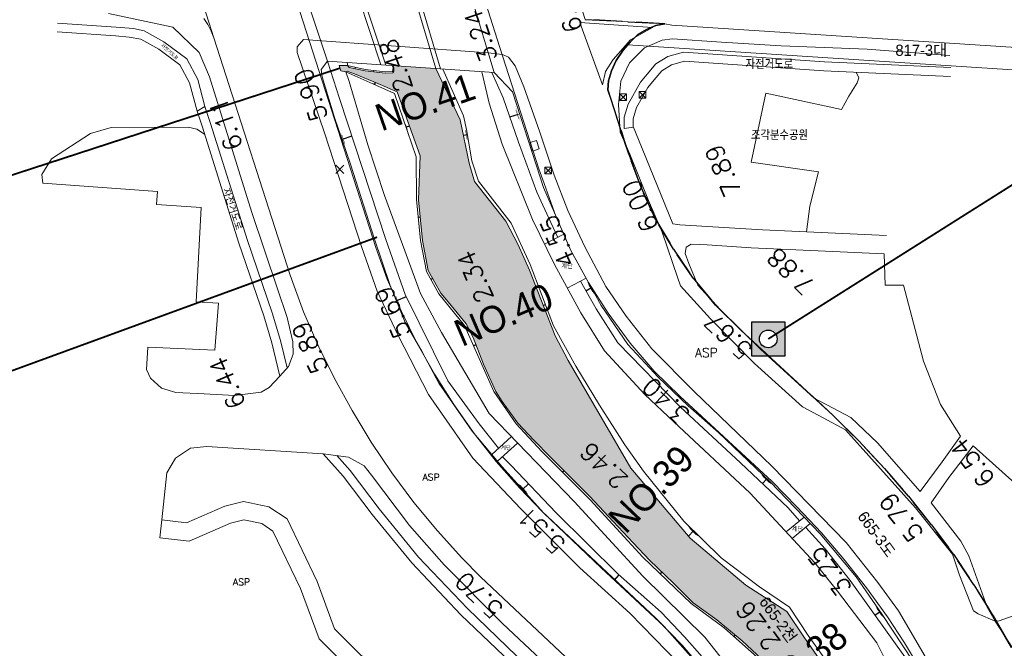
# Model space of a CAD drawing. Header units: metres. Extents: x 183400 to 184400, y 422200 to 427800.
# Tile 66 of 221: x 183878 to 184097, y 424270 to 424409. Entities that reach past the tile are written whole.
import ezdxf
from ezdxf.enums import TextEntityAlignment as Align

# ---------------------------------------------------------------- set-up
doc = ezdxf.new("R2010")
doc.units = ezdxf.units.M
doc.linetypes.add('DASHED2', pattern=[9.525, 6.35, -3.175])
for name, color, linetype in [('BB', 7, 'Continuous'), ('NR', 7, 'Continuous'), ('num', 7, 'Continuous'), ('구조물명칭_작업', 5, 'Continuous'), ('동별경계', 3, 'DASHED2'), ('표석', 7, 'Continuous'), ('하천', 140, 'Continuous'), ('횡단타점', 11, 'Continuous')]:
    doc.layers.add(name, color=color, linetype=linetype)
for name, color, linetype, lineweight in [('symbol', 7, 'Continuous', 0), ('지번', 252, 'Continuous', 5), ('지적', 252, 'Continuous', 5), ('현황도', 7, 'Continuous', 5), ('현황선', 7, 'Continuous', 5)]:
    doc.layers.add(name, color=color, linetype=linetype, lineweight=lineweight)
doc.layers.get('BB').off()
doc.styles.add('GHS', font='ROMANS', dxfattribs={"bigfont": 'GHS'})
doc.styles.add('gwang', font='romans.shx', dxfattribs={"bigfont": ' WHGTXT.SHX'})
doc.styles.get("Standard").update_dxf_attribs({"font": 'romans.shx', "bigfont": 'ghs.shx'})
doc.styles.add('UPM', font='Gulim.ttf')
doc.styles.add('돋움', font='Dotum.ttf')

# ---------------------------------------------------------------- blocks, each defined once
blk = doc.blocks.new('BB')
at = {"layer": '현황선'}
for points in [[(-0.75, 0.75), (-0.75, -0.75), (0.75, -0.75), (0.75, 0.75), (-0.75, 0.75), (0.75, -0.75)], [(-0.75, -0.75), (0.75, 0.75)]]:
    blk.add_lwpolyline(points, dxfattribs=at)
at = {"layer": '현황선', "style": 'GHS'}
blk.add_text('분 전 함', height=0.228, dxfattribs=at).set_placement((-0.62, -0.13))
blk = doc.blocks.new('표석')
at = {"layer": '표석'}
h = blk.add_hatch(color=256, dxfattribs=at)
edge = h.paths.add_edge_path(flags=16)
edge.add_arc((267058.54, 383777.46), 1.31, 0, 360)
h.paths.add_polyline_path([(267056.04, 383774.96), (267061.04, 383774.96), (267061.04, 383779.96), (267056.04, 383779.96)])
blk.add_lwpolyline([(267056.04, 383774.96), (267061.04, 383774.96), (267061.04, 383779.96), (267056.04, 383779.96)], close=True, dxfattribs=at)
blk.add_circle((267058.54, 383777.46), 1.31, dxfattribs=at)

msp = doc.modelspace()

# ---------------------------------------------------------------- hatches: boundary and pattern name
at = {"layer": '하천'}
h = msp.add_hatch(dxfattribs=at)
h.set_pattern_fill('MUDST', color=256, scale=0.25, style=0)
h.paths.add_polyline_path([(183989.12, 424359.27), (183986.34, 424364.55), (183979.42, 424373.38), (183978.19, 424377.43), (183976.23, 424387.12), (183970.83, 424398.49), (183961.33, 424399.14), (183961.49, 424398.66), (183961.49, 424397.94), (183961.24, 424397.59), (183959.53, 424397.46), (183955.07, 424397.99), (183951.5, 424398.78), (183951.13, 424399.16), (183949.29, 424399.23), (183949.66, 424397.99), (183950.79, 424397.79), (183951.1, 424397.92), (183952.74, 424397.32), (183957.91, 424395.18), (183962.22, 424393.33), (183967.3, 424379.06), (183966.97, 424369.28), (183967.82, 424360.24), (183969.11, 424353.62), (183971.93, 424348.54), (183973.55, 424346.6), (183977.54, 424341.7), (183979.09, 424338.69), (183981.42, 424332.72), (183984.11, 424326.67), (183985.57, 424324.43), (183989.07, 424319.61), (183992.57, 424315.87), (183996.23, 424312.12), (184001.19, 424307.15), (184005.02, 424303.3), (184010.27, 424297.76), (184014.71, 424292.99), (184018.33, 424289.17), (184023.65, 424284.05), (184028.06, 424279.61), (184033.34, 424275.89), (184038.94, 424271.22), (184043.34, 424267.12), (184046.61, 424264.27), (184051.2, 424260), (184054.48, 424257.22), (184055.76, 424255.89), (184057.37, 424254.24), (184063.83, 424258.16), (184061.24, 424260.42), (184057.09, 424265.73), (184052.63, 424272.1), (184048.85, 424277.75), (184039.77, 424283.6), (184027.4, 424294), (184014.16, 424309.64), (184000.26, 424333.59), (183997.32, 424339.08), (183991.6, 424353.67)])
edge = h.paths.add_edge_path()
edge.add_line((184065.32, 424256.13), (184058.65, 424252.08))
edge.add_line((184058.65, 424252.08), (184060.33, 424249.31))
edge.add_line((184060.33, 424249.31), (184062.27, 424244.69))
edge.add_line((184062.27, 424244.69), (184063.88, 424238.53))
edge.add_line((184063.88, 424238.53), (184066.11, 424231.4))
edge.add_line((184066.11, 424231.4), (184070.76, 424220.59))
edge.add_line((184070.76, 424220.59), (184072.35, 424215.89))
edge.add_line((184072.35, 424215.89), (184075.52, 424206.76))
edge.add_line((184075.52, 424206.76), (184077.18, 424199.94))
edge.add_line((184077.18, 424199.94), (184076.74, 424194.77))
edge.add_line((184076.74, 424194.77), (184076.99, 424190.08))
edge.add_line((184076.99, 424190.08), (184077.51, 424189.19))
edge.add_line((184077.51, 424189.19), (184080.54, 424189.83))
edge.add_spline(control_points=[(184080.54, 424189.83), (184080.4, 424189.95), (184079.86, 424190.52), (184078.95, 424192.39), (184079.53, 424194.91), (184080.53, 424197.24), (184082.41, 424198.46), (184084.72, 424198.3), (184086.95, 424197.27), (184088.02, 424195.17), (184088.92, 424193.24), (184088.58, 424192), (184088.42, 424191.47)], knot_values=[2.433633, 2.433633, 2.433633, 2.433633, 3.008943, 4.826759, 8.346104, 10.317052, 12.351437, 14.556158, 17.037793, 19.293003, 21.491179, 23.115015, 23.115015, 23.115015, 23.115015], degree=3, periodic=0)
edge.add_line((184088.42, 424191.47), (184092.2, 424192.26))
edge.add_line((184092.2, 424192.26), (184092.2, 424192.79))
edge.add_line((184092.2, 424192.79), (184090.33, 424197.63))
edge.add_line((184090.33, 424197.63), (184083.92, 424207.05))
edge.add_line((184083.92, 424207.05), (184074.95, 424225.5))
edge.add_line((184074.95, 424225.5), (184072.45, 424229.67))
edge.add_line((184072.45, 424229.67), (184069.39, 424238.42))
edge.add_line((184069.39, 424238.42), (184065.32, 424256.13))

# ---------------------------------------------------------------- linework, layer by layer
at = {"layer": 'NR'}
for p, q in [((183952.88, 424398.47), (183952.95, 424398.78)), ((183957.04, 424397.75), (183957.08, 424398.09)), ((183961.49, 424398.3), (183961.27, 424398.36)), ((183957.33, 424395.42), (183957.13, 424394.99)), ((183987.25, 424387.74), (183989.18, 424388.37)), ((183964.94, 424385.7), (183964.17, 424385.44)), ((183976.92, 424383.7), (183977.83, 424383.86)), ((183952.11, 424383.48), (183949.96, 424382.74)), ((183967.33, 424365.44), (183966.87, 424365.4)), ((183970.1, 424351.84), (183969.69, 424351.6)), ((184004.18, 424349.09), (184005.41, 424349.77)), ((183964.22, 424347.72), (183962.03, 424346.84)), ((183994.68, 424345.82), (183995.17, 424346.01)), ((183979.73, 424337.07), (183979.19, 424336.84)), ((183986.35, 424323.36), (183986.08, 424323.18)), ((183999.31, 424309.04), (183998.98, 424308.71)), ((184043.43, 424306.19), (184044.43, 424307.24)), ((183991.44, 424306.09), (183990.09, 424304.88)), ((184026.98, 424294.49), (184028.15, 424295.69)), ((184011.53, 424285.87), (184010.47, 424284.71)), ((184021.08, 424286.52), (184020.69, 424286.12)), ((184068.48, 424276.88), (184069.65, 424277.69)), ((184037.39, 424272.51), (184037.08, 424272.16))]:
    msp.add_line(p, q, dxfattribs=at)
for points in [[(183952.54, 424398.87), (183953.36, 424398.7), (183952.54, 424398.85), (183953.35, 424398.68)], [(183952.63, 424398.83), (183953.26, 424398.7), (183952.63, 424398.81), (183953.25, 424398.68)], [(183952.72, 424398.79), (183953.16, 424398.7), (183952.72, 424398.77), (183953.15, 424398.67)], [(183956.64, 424398.14), (183957.51, 424398.03), (183956.64, 424398.12), (183957.51, 424398.01)], [(183956.74, 424398.11), (183957.41, 424398.02), (183956.74, 424398.08), (183957.41, 424398)], [(183956.84, 424398.07), (183957.31, 424398.01), (183956.84, 424398.05), (183957.3, 424397.99)], [(183961.19, 424398.07), (183961.34, 424398.66), (183961.2, 424398.06), (183961.36, 424398.65)], [(183961.22, 424398.13), (183961.34, 424398.59), (183961.24, 424398.13), (183961.36, 424398.58)], [(183961.26, 424398.2), (183961.34, 424398.51), (183961.27, 424398.19), (183961.36, 424398.51)], [(183957.69, 424394.74), (183956.57, 424395.25), (183957.7, 424394.77), (183956.58, 424395.28)], [(183957.57, 424394.83), (183956.71, 424395.22), (183957.59, 424394.86), (183956.72, 424395.25)], [(183957.46, 424394.92), (183956.85, 424395.19), (183957.47, 424394.95), (183956.87, 424395.22)], [(183988.57, 424390.23), (183989.78, 424386.52), (183988.47, 424390.19), (183989.69, 424386.49)], [(183988.61, 424389.77), (183989.55, 424386.91), (183988.51, 424389.73), (183989.45, 424386.88)], [(183988.65, 424389.31), (183989.31, 424387.31), (183988.55, 424389.27), (183989.21, 424387.28)], [(183964.52, 424384.44), (183963.83, 424386.43), (183964.57, 424384.46), (183963.88, 424386.45)], [(183964.49, 424384.69), (183963.96, 424386.22), (183964.54, 424384.71), (183964.02, 424386.24)], [(183964.46, 424384.94), (183964.1, 424386.01), (183964.52, 424384.96), (183964.15, 424386.03)], [(183950.59, 424380.9), (183949.33, 424384.59), (183950.69, 424380.93), (183949.43, 424384.62)], [(183950.54, 424381.36), (183949.57, 424384.2), (183950.64, 424381.39), (183949.67, 424384.23)], [(183950.5, 424381.82), (183949.82, 424383.81), (183950.6, 424381.85), (183949.92, 424383.84)], [(183977.44, 424384.86), (183977.79, 424382.79), (183977.34, 424384.84), (183977.69, 424382.77)], [(183977.47, 424385.32), (183977.97, 424382.36), (183977.37, 424385.3), (183977.87, 424382.34)], [(183977.5, 424385.78), (183978.15, 424381.93), (183977.4, 424385.76), (183978.05, 424381.92)], [(183966.93, 424364.8), (183966.81, 424365.99), (183966.96, 424364.8), (183966.85, 424366)], [(183966.95, 424364.94), (183966.86, 424365.86), (183966.98, 424364.95), (183966.89, 424365.86)], [(183966.97, 424365.08), (183966.91, 424365.72), (183967, 424365.09), (183966.94, 424365.73)], [(183969.99, 424351.06), (183969.38, 424352.14), (183970.02, 424351.08), (183969.41, 424352.16)], [(183969.95, 424351.2), (183969.48, 424352.04), (183969.98, 424351.22), (183969.51, 424352.05)], [(183969.91, 424351.34), (183969.58, 424351.93), (183969.94, 424351.36), (183969.61, 424351.94)], [(184004.53, 424351.37), (184006.29, 424348.17), (184004.45, 424351.32), (184006.21, 424348.13)], [(184004.65, 424350.96), (184006, 424348.5), (184004.56, 424350.91), (184005.92, 424348.45)], [(184004.77, 424350.54), (184005.72, 424348.82), (184004.68, 424350.49), (184005.63, 424348.77)], [(183962.76, 424345.03), (183961.31, 424348.65), (183962.86, 424345.07), (183961.4, 424348.69)], [(183962.69, 424345.49), (183961.57, 424348.27), (183962.79, 424345.53), (183961.67, 424348.31)], [(183962.62, 424345.95), (183961.84, 424347.9), (183962.72, 424345.99), (183961.93, 424347.93)], [(183994.93, 424346.65), (183995.42, 424345.37), (183994.89, 424346.64), (183995.38, 424345.35)], [(183994.95, 424346.49), (183995.32, 424345.5), (183994.91, 424346.48), (183995.29, 424345.49)], [(183994.97, 424346.33), (183995.23, 424345.64), (183994.93, 424346.32), (183995.2, 424345.62)], [(183979.5, 424336.15), (183978.89, 424337.53), (183979.54, 424336.16), (183978.93, 424337.54)], [(183979.47, 424336.32), (183979, 424337.38), (183979.5, 424336.34), (183979.03, 424337.4)], [(183979.43, 424336.5), (183979.1, 424337.24), (183979.47, 424336.51), (183979.14, 424337.26)], [(183986.32, 424322.84), (183985.85, 424323.52), (183986.34, 424322.86), (183985.87, 424323.53)], [(183986.28, 424322.93), (183985.92, 424323.46), (183986.3, 424322.95), (183985.94, 424323.47)], [(183986.25, 424323.02), (183985.99, 424323.39), (183986.27, 424323.04), (183986.01, 424323.4)], [(183999.41, 424308.29), (183998.56, 424309.14), (183999.43, 424308.31), (183998.58, 424309.16)], [(183999.33, 424308.41), (183998.68, 424309.06), (183999.35, 424308.43), (183998.7, 424309.09)], [(183999.26, 424308.53), (183998.8, 424308.99), (183999.28, 424308.55), (183998.82, 424309.01)], [(184043.07, 424308.54), (184045.79, 424305.94), (184043, 424308.47), (184045.72, 424305.86)], [(184043.31, 424308.17), (184045.41, 424306.16), (184043.24, 424308.09), (184045.34, 424306.09)], [(184043.56, 424307.79), (184045.02, 424306.39), (184043.49, 424307.72), (184044.95, 424306.32)], [(183991.39, 424303.42), (183988.79, 424306.33), (183991.47, 424303.49), (183988.87, 424306.4)], [(183991.17, 424303.83), (183989.17, 424306.06), (183991.25, 424303.9), (183989.24, 424306.13)], [(183990.95, 424304.23), (183989.55, 424305.8), (183991.03, 424304.3), (183989.62, 424305.87)], [(184026.76, 424297.05), (184029.54, 424294.32), (184026.69, 424296.98), (184029.47, 424294.24)], [(184027.01, 424296.66), (184029.14, 424294.56), (184026.93, 424296.59), (184029.07, 424294.48)], [(184027.25, 424296.27), (184028.75, 424294.8), (184027.18, 424296.2), (184028.68, 424294.72)], [(184011.9, 424283.39), (184009.03, 424286.03), (184011.97, 424283.46), (184009.11, 424286.11)], [(184011.64, 424283.77), (184009.44, 424285.81), (184011.71, 424283.85), (184009.51, 424285.88)], [(184011.38, 424284.15), (184009.84, 424285.58), (184011.45, 424284.23), (184009.91, 424285.65)], [(184021.22, 424285.61), (184020.16, 424286.63), (184021.25, 424285.64), (184020.19, 424286.65)], [(184021.13, 424285.75), (184020.31, 424286.54), (184021.16, 424285.78), (184020.34, 424286.57)], [(184021.03, 424285.9), (184020.46, 424286.45), (184021.06, 424285.93), (184020.49, 424286.48)], [(184068.59, 424279.23), (184070.71, 424276.16), (184068.51, 424279.17), (184070.63, 424276.11)], [(184068.76, 424278.82), (184070.39, 424276.46), (184068.67, 424278.76), (184070.3, 424276.4)], [(184068.92, 424278.41), (184070.06, 424276.76), (184068.84, 424278.35), (184069.98, 424276.7)], [(184037.53, 424271.76), (184036.63, 424272.56), (184037.56, 424271.78), (184036.65, 424272.59)], [(184037.45, 424271.88), (184036.76, 424272.5), (184037.47, 424271.9), (184036.78, 424272.52)], [(184037.37, 424271.99), (184036.88, 424272.43), (184037.39, 424272.02), (184036.9, 424272.45)]]:
    msp.add_solid(points, dxfattribs=at)
at = {"layer": 'symbol'}
msp.add_line((183917.67, 424389), (183919.43, 424390.04), dxfattribs=at)
at = {"layer": '구조물명칭_작업', "ltscale": 20, "const_width": 0.4}
for points in [[(183845.61, 424364.74), (183949.48, 424398.61)], [(184102.66, 424374.93), (184044.74, 424338.35)], [(183847.21, 424320.57), (183957.74, 424361)]]:
    msp.add_lwpolyline(points, dxfattribs=at)
at = {"layer": '동별경계', "linetype": 'DASHED2'}
for points in [[(184003.99, 424409.45), (184021.77, 424408.5), (184019.71, 424408.09), (184017.66, 424407.22), (184015.75, 424406.06), (184014.02, 424404.4), (184013.53, 424403.82), (184012.48, 424402.58), (184010.95, 424400.28), (184009.89, 424398), (184009.18, 424395.78), (184009.06, 424393.81), (184012.78, 424382.31), (184013.7, 424379.48), (184016.44, 424372.06), (184019.69, 424365.02), (184023.69, 424358.3), (184028.06, 424351.85), (184033.04, 424345.87), (184038.67, 424340.28), (184059.17, 424321.36), (184064.86, 424315.67), (184070.6, 424309.54), (184075.92, 424303.37), (184081.03, 424297), (184085.93, 424290.48), (184090.47, 424283.68), (184094.79, 424276.8), (184098.86, 424269.72)], [(184098.86, 424269.72), (184094.79, 424276.8), (184090.47, 424283.68), (184085.93, 424290.48), (184081.03, 424297), (184075.92, 424303.37), (184070.6, 424309.54), (184064.86, 424315.67), (184059.17, 424321.36), (184038.67, 424340.28), (184033.04, 424345.87), (184028.06, 424351.85), (184023.69, 424358.3), (184019.69, 424365.02), (184016.44, 424372.06), (184013.7, 424379.48), (184012.78, 424382.31), (184009.06, 424393.81), (184009.18, 424395.78), (184009.89, 424398), (184010.95, 424400.28), (184012.48, 424402.58), (184013.53, 424403.82), (184014.02, 424404.4), (184015.75, 424406.06), (184017.66, 424407.22), (184019.71, 424408.09), (184021.77, 424408.5), (184003.99, 424409.45)]]:
    msp.add_lwpolyline(points, dxfattribs=at)
at = {"layer": '지적', "linetype": 'Continuous'}
for points in [[(184079.17, 424263.93), (184075.03, 424270.74), (184071.25, 424276.53), (184066.63, 424283.01), (184061.58, 424289.36), (184056.58, 424295.24), (184051.14, 424301.03), (184045.6, 424306.67), (184025.1, 424325.59), (184019.4, 424331.21), (184014.01, 424337.4), (184009.13, 424344.09), (184004.74, 424350.94), (184000.74, 424358.21), (183997.5, 424365.71), (183994.86, 424372.93), (183993.72, 424376.23), (183984.93, 424403.4), (183962.7, 424473.4)], [(183962.7, 424473.4), (183984.93, 424403.4), (183993.72, 424376.23), (183994.86, 424372.93), (183997.5, 424365.71), (184000.74, 424358.21), (184004.74, 424350.94), (184009.13, 424344.09), (184014.01, 424337.4), (184019.4, 424331.21), (184025.1, 424325.59), (184045.6, 424306.67), (184051.14, 424301.03), (184056.58, 424295.24), (184061.58, 424289.36), (184066.63, 424283.01), (184071.25, 424276.53), (184075.03, 424270.74), (184079.17, 424263.93)], [(183905.48, 424455.43), (183921.41, 424405.35), (183938.4, 424352.58), (183941.34, 424344.42), (183944.65, 424336.9), (183948.27, 424329.54), (183952.2, 424322.42), (183956.42, 424315.38), (183960.99, 424308.59), (183965.89, 424301.99), (183971.16, 424295.66), (183976.61, 424289.63), (183980.75, 424285.42), (184006.05, 424261.65), (184011.4, 424256.18), (184016.49, 424250.2), (184021.19, 424243.86), (184025.57, 424237.35), (184029.5, 424230.51), (184032.98, 424223.47), (184036.16, 424216.19), (184038.77, 424208.82), (184041.64, 424198.28), (184063.76, 424103.12)], [(183919.19, 424409.67), (183920.08, 424408.32), (183920.83, 424406.87), (183921.41, 424405.35), (183905.48, 424455.43)], [(183992.76, 424444.8), (184003.99, 424409.45), (184021.77, 424408.5), (184023.28, 424408.2), (184300, 424390.19)], [(184083.24, 424107.64), (184061.12, 424202.81), (184060.35, 424205.73), (184058.15, 424213.61), (184055.46, 424221.45), (184052.33, 424229), (184048.91, 424236.48), (184044.96, 424243.68), (184040.7, 424250.68), (184036.07, 424257.43), (184030.96, 424263.92), (184025.64, 424270.15), (184019.75, 424276.22), (183994.45, 424299.99), (183989.45, 424305.13), (183984.23, 424311.11), (183979.33, 424317.3), (183974.77, 424323.74), (183970.56, 424330.46), (183966.64, 424337.33), (183963.16, 424344.45), (183959.95, 424351.66), (183957.44, 424358.71), (183939.85, 424413.32)], [(183939.85, 424413.32), (183957.44, 424358.71), (183959.95, 424351.66), (183963.16, 424344.45), (183966.64, 424337.33), (183970.56, 424330.46), (183974.77, 424323.74), (183979.33, 424317.3), (183984.23, 424311.11), (183989.45, 424305.13), (183994.45, 424299.99), (184019.75, 424276.22), (184025.64, 424270.15), (184030.96, 424263.92), (184036.07, 424257.43), (184040.7, 424250.68), (184044.96, 424243.68), (184048.91, 424236.48), (184052.33, 424229), (184055.46, 424221.45), (184058.15, 424213.61), (184060.35, 424205.73), (184061.12, 424202.81), (184083.24, 424107.64)], [(184006.05, 424261.65), (183980.75, 424285.42), (183976.61, 424289.63), (183971.16, 424295.66), (183965.89, 424301.99), (183960.99, 424308.59), (183956.42, 424315.38), (183952.2, 424322.42), (183948.27, 424329.54), (183944.65, 424336.9), (183941.34, 424344.42), (183938.4, 424352.58), (183921.41, 424405.35), (183920.83, 424406.87), (183920.08, 424408.32), (183919.19, 424409.67)], [(184098.86, 424269.72), (184094.79, 424276.8), (184090.47, 424283.68), (184085.93, 424290.48), (184081.03, 424297), (184075.92, 424303.37), (184070.6, 424309.54), (184064.86, 424315.67), (184059.17, 424321.36), (184038.67, 424340.28), (184033.04, 424345.87), (184028.06, 424351.85), (184023.69, 424358.3), (184019.69, 424365.02), (184016.44, 424372.06), (184013.7, 424379.48), (184012.78, 424382.31), (184009.06, 424393.81), (184009.18, 424395.78), (184009.89, 424398), (184010.95, 424400.28), (184012.48, 424402.58), (184013.53, 424403.82), (184014.02, 424404.4), (184015.75, 424406.06), (184017.66, 424407.22), (184019.71, 424408.09), (184021.77, 424408.5), (184003.99, 424409.45)], [(184021.77, 424408.5), (184019.71, 424408.09), (184017.66, 424407.22), (184015.75, 424406.06), (184014.02, 424404.4), (184013.53, 424403.82), (184300, 424385.18)], [(184300, 424390.19), (184023.28, 424408.2), (184021.77, 424408.5)], [(184013.53, 424403.82), (184012.48, 424402.58), (184010.95, 424400.28), (184009.89, 424398), (184009.18, 424395.78), (184009.06, 424393.81), (184012.78, 424382.31), (184013.7, 424379.48), (184016.44, 424372.06), (184019.69, 424365.02), (184023.69, 424358.3), (184028.06, 424351.85), (184033.04, 424345.87), (184038.67, 424340.28), (184059.17, 424321.36), (184064.86, 424315.67), (184070.6, 424309.54), (184075.92, 424303.37), (184081.03, 424297), (184085.93, 424290.48), (184090.47, 424283.68), (184094.79, 424276.8), (184098.86, 424269.72)], [(184300, 424385.18), (184013.53, 424403.82)]]:
    msp.add_lwpolyline(points, dxfattribs=at)
at = {"layer": '현황도'}
for p, q in [((183932.09, 424444.34), (183946.67, 424400.13)), ((183943.98, 424443.53), (183958.57, 424399.33)), ((183945.06, 424443.46), (183959.64, 424399.25)), ((183970.8, 424398.5), (183957.62, 424442.7)), ((183971.87, 424398.42), (183958.69, 424442.6)), ((183983.77, 424397.62), (183970.59, 424441.82)), ((183912.26, 424407.75), (183897.96, 424410.74)), ((183918.17, 424402.07), (183912.26, 424407.75)), ((183941.34, 424404.97), (183939.95, 424403.36)), ((183982.44, 424401.98), (183941.34, 424404.97)), ((183920.44, 424396.7), (183918.17, 424402.07)), ((183939.95, 424403.36), (183939.95, 424402.08)), ((183939.95, 424402.08), (183946.05, 424384.22)), ((183946.67, 424400.13), (183983.77, 424397.62)), ((183951.14, 424399.46), (183951.04, 424399.83)), ((183951.13, 424399.16), (183951.14, 424399.46)), ((183982.68, 424390.79), (183981.05, 424397.8)), ((183929.86, 424366.48), (183920.44, 424396.7)), ((184013.2, 424392.89), (184011.7, 424392.89)), ((184016.01, 424393.41), (184016.01, 424391.91)), ((184017.51, 424393.41), (184016.01, 424393.41)), ((183985.55, 424381.71), (183982.68, 424390.79)), ((183885.27, 424378.46), (183893.98, 424384.04)), ((183893.98, 424384.04), (183898.6, 424385.39)), ((183898.6, 424385.39), (183915.69, 424385.46)), ((183915.69, 424385.46), (183917.65, 424385.03)), ((183917.65, 424385.03), (183919.36, 424383.9)), ((183946.05, 424384.22), (183954.3, 424358.72)), ((184012.69, 424385.19), (184014.74, 424385.46)), ((183992.28, 424364.95), (183985.55, 424381.71)), ((183883.15, 424374.92), (183885.27, 424378.46)), ((183948.52, 424375.19), (183950.32, 424376.99)), ((183948.52, 424376.99), (183950.32, 424375.19)), ((183883.4, 424373.03), (183883.15, 424374.92)), ((183908.91, 424371.16), (183883.4, 424373.03)), ((183908.69, 424368.29), (183908.91, 424371.16)), ((183918.63, 424367.62), (183908.69, 424368.29)), ((183917.49, 424346.65), (183918.63, 424367.62)), ((183935.57, 424349.52), (183929.86, 424366.48)), ((183997.2, 424354.89), (183992.28, 424364.95)), ((183999.28, 424361.66), (183994.97, 424359.45)), ((183954.3, 424358.72), (183957.74, 424348.98)), ((184003.06, 424344.15), (183997.2, 424354.89)), ((184004.26, 424351.86), (184000.04, 424349.69)), ((183937.75, 424343.12), (183935.57, 424349.52)), ((183957.74, 424348.98), (183962.39, 424339.1)), ((183922.45, 424346.31), (183917.49, 424346.65)), ((183921.63, 424335.88), (183922.45, 424346.31)), ((183938.99, 424337.7), (183937.75, 424343.12)), ((184008.35, 424335.68), (184003.06, 424344.15)), ((183962.39, 424339.1), (183969.14, 424326.02)), ((183906.43, 424331.55), (183906.76, 424336.5)), ((183906.76, 424336.5), (183921.63, 424335.88)), ((183939.08, 424334.94), (183938.99, 424337.7)), ((184017.28, 424325.97), (184008.35, 424335.68)), ((183938.04, 424332.25), (183939.08, 424334.94)), ((183907.3, 424329.62), (183906.43, 424331.55)), ((183936.13, 424330.09), (183938.04, 424332.25)), ((183909.77, 424327.38), (183907.3, 424329.62)), ((183933.69, 424327.55), (183936.13, 424330.09)), ((183912.99, 424326.41), (183909.77, 424327.38)), ((183931.94, 424326.55), (183933.69, 424327.55)), ((183919.23, 424326.16), (183912.99, 424326.41)), ((183919.23, 424326.16), (183926.02, 424325.76)), ((183926.02, 424325.76), (183931.94, 424326.55)), ((183969.14, 424326.02), (183979.03, 424311.8)), ((184023.77, 424319.92), (184017.28, 424325.97)), ((184040.73, 424304.06), (184023.77, 424319.92)), ((183983.24, 424312.68), (183987.6, 424316.63)), ((183916.24, 424314.08), (183912.88, 424311.84)), ((183919.89, 424314.41), (183916.24, 424314.08)), ((183945.72, 424312.77), (183919.89, 424314.41)), ((183984.52, 424311.14), (183988.99, 424315.19)), ((183912.88, 424311.84), (183910.99, 424308.57)), ((183951.36, 424312.06), (183945.72, 424312.77)), ((183954.87, 424310.09), (183951.36, 424312.06)), ((183979.03, 424311.8), (183989.67, 424300.57)), ((183956.48, 424308.08), (183954.87, 424310.09)), ((183910.99, 424308.57), (183909.83, 424298.08)), ((183964.91, 424296.86), (183956.48, 424308.08)), ((184055.11, 424288.52), (184040.73, 424304.06)), ((183989.67, 424300.57), (184002.85, 424287.4)), ((184048.74, 424295.41), (184052.7, 424298.7)), ((183909.39, 424294.11), (183909.83, 424298.08)), ((183972.66, 424288.11), (183964.91, 424296.86)), ((184050.1, 424293.94), (184054.09, 424297.26)), ((183985.61, 424275.02), (183972.66, 424288.11)), ((184002.85, 424287.4), (184013.94, 424277.36)), ((184060.16, 424282.26), (184055.11, 424288.52)), ((184068.88, 424270.77), (184060.16, 424282.26)), ((184013.94, 424277.36), (184024.91, 424266.05)), ((183996.59, 424264.73), (183985.61, 424275.02)), ((184099.1, 424269.67), (184095.24, 424275.59)), ((184072.71, 424263.12), (184068.88, 424270.77))]:
    msp.add_line(p, q, dxfattribs=at)
for points in [[(183886.67, 424408.65), (183899.68, 424407.76), (183903.54, 424407.4)], [(184007.91, 424394.87), (184002.82, 424408.76), (184018.99, 424407.63), (184014.13, 424404.92), (184010.28, 424400.52), (184008.57, 424397.85), (184007.91, 424394.87)], [(183886.54, 424406.65), (183899.52, 424405.77), (183902.59, 424405.48)], [(183919.43, 424390.04), (183917.87, 424396.06), (183915.43, 424400.69), (183910.27, 424404.49), (183905.89, 424406.93), (183903.54, 424407.4)], [(183917.67, 424389), (183916, 424395.33), (183913.87, 424399.35), (183909.19, 424402.8), (183905.19, 424405.04), (183902.59, 424405.48)], [(184099.23, 424276.78), (184096.12, 424275.62), (184095.24, 424275.59), (184091.43, 424277.2), (184090.38, 424277.83), (184087.32, 424285.8), (184085.74, 424290.45), (184077.5, 424300.75), (184061.93, 424318.17), (184056.93, 424320.77), (184052.34, 424323.23), (184041.68, 424332.88), (184031.89, 424342.8), (184025.26, 424350.16), (184024.66, 424351.88), (184021.12, 424362.13), (184018.1, 424369.19), (184013.93, 424379.49), (184011.84, 424384.36), (184011.42, 424390.49), (184011.98, 424395.72), (184013.86, 424399.79), (184017.21, 424403.13), (184021.11, 424404.8), (184023.41, 424405.15), (184034.36, 424404.38), (184047.63, 424403.6), (184066.77, 424402.81), (184085.13, 424401.45)], [(184097.35, 424230.75), (184093.65, 424239.97), (184086.99, 424255.38), (184080.72, 424265.89), (184073.7, 424277.88), (184069.09, 424284.15), (184062.05, 424293.07), (184045.54, 424310.04), (184028.34, 424326.58), (184018.86, 424336.14), (184013.12, 424343.43), (184008.58, 424350), (184003.94, 424358.87), (184000.14, 424366.9), (183997.1, 424374.82), (183993.96, 424384.39), (183990.38, 424394.43), (183988.42, 424399.13), (183986.93, 424401.04), (183985.61, 424401.62), (183982.44, 424401.98)], [(184085.4, 424398.76), (184057.23, 424400.03), (184025.89, 424402.19), (184022.41, 424401.21), (184019.74, 424399.53), (184017.83, 424397.3), (184016.33, 424395.45), (184013.61, 424390.61), (184012.69, 424387.67), (184012.69, 424385.19)], [(184075.74, 424138.78), (184067.84, 424172.23), (184062.43, 424196.07), (184058.62, 424210.53), (184053.87, 424225.95), (184044.93, 424243.43), (184041.63, 424249.64), (184032.82, 424261.74), (184021.62, 424274.4), (184007.54, 424287.41), (183994.77, 424299.67), (183985.56, 424309.92), (183978.85, 424317.81), (183971.46, 424328.51), (183967.78, 424335.48), (183963.96, 424342.05), (183960.66, 424350.26), (183957.11, 424360.77), (183951.84, 424377.24), (183948.29, 424387.62), (183945.53, 424396.69), (183945.26, 424398.27), (183946.67, 424400.13)], [(183959.71, 424360.46), (183949.36, 424391.82), (183946.67, 424400.13)], [(183950.79, 424397.79), (183949.66, 424397.99), (183949.29, 424399.23), (183951.13, 424399.16)], [(183951.13, 424399.16), (183955.11, 424398.33), (183959.51, 424397.78), (183961.13, 424397.86), (183961.34, 424398.65), (183961.08, 424399.15)], [(183951.13, 424399.16), (183951.5, 424398.78), (183955.07, 424397.99), (183959.53, 424397.46), (183961.24, 424397.59), (183961.49, 424397.94), (183961.49, 424398.66), (183961.33, 424399.14)], [(184085.31, 424396.76), (184057.12, 424398.03), (184026.1, 424400.18), (184023.23, 424399.36), (184021.06, 424398), (184019.37, 424396.02), (184017.99, 424394.32), (184015.45, 424389.82), (184014.69, 424387.36), (184014.69, 424385.59), (184015.9, 424382.7), (184023.51, 424363.99), (184025.06, 424363.77), (184043.43, 424362.65), (184053.23, 424362.21), (184054.01, 424367.88), (184055.9, 424375.56), (184040.98, 424377.67), (184044.22, 424393.06), (184061.03, 424389.39), (184062.7, 424392.39), (184064.5, 424395.33), (184064.87, 424396.47), (184064.32, 424397.71)], [(184043.34, 424267.12), (184038.94, 424271.22), (184033.34, 424275.89), (184028.06, 424279.61), (184023.65, 424284.05), (184018.33, 424289.17), (184014.71, 424292.99), (184010.27, 424297.76), (184005.02, 424303.3), (184001.19, 424307.15), (183996.23, 424312.12), (183992.57, 424315.87), (183989.07, 424319.61), (183985.57, 424324.43), (183984.11, 424326.67), (183981.42, 424332.72), (183979.09, 424338.69), (183977.54, 424341.7), (183973.55, 424346.6), (183971.93, 424348.54), (183969.11, 424353.62), (183967.82, 424360.24), (183966.97, 424369.28), (183967.3, 424379.06), (183962.22, 424393.33), (183957.91, 424395.18), (183952.74, 424397.32), (183951.1, 424397.92), (183950.79, 424397.79)], [(183950.79, 424397.79), (183956.78, 424395.15), (183961.59, 424392.94), (183966.42, 424378.9), (183966.49, 424369.38), (183967.37, 424360.28), (183968.69, 424353.39), (183971.48, 424348.4), (183977.2, 424341.36), (183983.68, 424326.64), (183988.67, 424319.46), (183994.4, 424313.29), (184005.11, 424302.59), (184016.88, 424289.77), (184027.6, 424279.5), (184034.94, 424274.07), (184043.01, 424266.88), (184052.4, 424258.38), (184054.21, 424256.94), (184056.72, 424254.3), (184057, 424254.02)], [(183959.4, 424370.27), (183955.65, 424381.58), (183951.54, 424395.63), (183950.79, 424397.79)], [(184063.83, 424258.16), (184061.24, 424260.42), (184057.09, 424265.73), (184052.63, 424272.1), (184048.85, 424277.75), (184039.77, 424283.6), (184027.4, 424294), (184014.16, 424309.64), (184000.26, 424333.59), (183997.32, 424339.08), (183991.6, 424353.67), (183989.12, 424359.27), (183986.34, 424364.55), (183979.42, 424373.38), (183978.19, 424377.43), (183976.23, 424387.12), (183970.83, 424398.49)], [(184063.67, 424259.25), (184062.05, 424260.51), (184058.87, 424265.04), (184053.61, 424272.38), (184049.47, 424278.67), (184042.79, 424283.19), (184034.25, 424289.68), (184025.97, 424297.83), (184017.03, 424308.95), (184012.82, 424314.81), (184007.2, 424323.64), (184001.97, 424332.3), (183996.99, 424341.24), (183991.76, 424354.95), (183987.56, 424364.1), (183980.28, 424373.49), (183978.82, 424377.99), (183977.64, 424384.94), (183976.97, 424388), (183972.33, 424398.39)], [(183997.91, 424360.96), (183996.37, 424364.3), (183993.27, 424371.04), (183989.19, 424382.13), (183985.79, 424391.97), (183983.27, 424397.65)], [(184111.61, 424158.85), (184107.27, 424178.75), (184103.38, 424194.18), (184099.41, 424211.74), (184093.6, 424231.89), (184091.47, 424237.75), (184086.34, 424249.85), (184079.28, 424263.08), (184070.1, 424277.05), (184064.3, 424285.42), (184056.3, 424294.96), (184045.21, 424306.49), (184033.68, 424317.52), (184026.93, 424323.46), (184020.23, 424329.88), (184013.48, 424337.14), (184007.6, 424345.81), (184000.85, 424358.06), (183994.78, 424372.04), (183993.12, 424377.12), (183987.86, 424393.36), (183983.77, 424397.62)], [(183917.67, 424389), (183918.8, 424385.69), (183926.98, 424359.65), (183932.51, 424343.52), (183934.33, 424337.47), (183936.11, 424330.08)], [(183919.43, 424390.04), (183920.7, 424386.31), (183928.88, 424360.27), (183934.41, 424344.13), (183936.26, 424337.99), (183937.73, 424331.9)], [(183993.19, 424382.52), (183993.82, 424380.63), (183992.4, 424380.15), (183991.77, 424382.05), (183993.19, 424382.52)], [(183959.4, 424370.27), (183967.37, 424348.47), (183972.09, 424339.8), (183982.64, 424321.77)], [(184053.23, 424362.21), (184071.07, 424361.37)], [(183967.1, 424341.96), (183963.97, 424348.22), (183959.71, 424360.46)], [(184057.46, 424357.88), (184040.93, 424358.66), (184031.14, 424359.29), (184027.58, 424359.46), (184026.47, 424358.77), (184026.24, 424357.37), (184027.06, 424355.15), (184029.1, 424350.35), (184034.05, 424344.93), (184042.99, 424336.05), (184054.97, 424325.19), (184063.09, 424320.86), (184069.03, 424315.26), (184078.51, 424304.42), (184083.42, 424311.04), (184087.54, 424316.75), (184083.09, 424323.76), (184079.29, 424333.44), (184074.8, 424350.29), (184070.76, 424350.29), (184070.53, 424357.31), (184057.46, 424357.88)], [(184003, 424351.21), (184006.43, 424345.07), (184011.3, 424337.52), (184025.15, 424323.27), (184038.59, 424310.78), (184049.15, 424300.77), (184051.73, 424297.9)], [(183967.1, 424341.96), (183973.45, 424329.03), (183980.47, 424319.45), (183984.73, 424314.03)], [(184085.49, 424120.79), (184079.29, 424145.23), (184073.85, 424171.78), (184069.86, 424187.89), (184065.61, 424206.61), (184060.41, 424225.39), (184051.38, 424243.7), (184040.34, 424259.68), (184030.65, 424272.02), (184016.81, 424285.61), (184001.54, 424302.2), (183982.64, 424321.77)], [(184095.24, 424275.59), (184093.46, 424278.65), (184089.37, 424290.07), (184087.6, 424293.33), (184080.96, 424301.86), (184084.9, 424307.54), (184090.36, 424314.56), (184099.65, 424306.21), (184100.95, 424304.74), (184102.86, 424301.09), (184103.56, 424296.63), (184102.86, 424285.49)], [(184030.71, 424205.67), (184026.94, 424215.68), (184021.75, 424226.04), (184015.39, 424236.57), (184004.23, 424250.73), (183987.46, 424266.35), (183976.39, 424277), (183965.43, 424288.52), (183956.65, 424299.31), (183950.18, 424307.84), (183945.72, 424312.77)], [(184032.03, 424207.84), (184028.78, 424216.48), (184023.5, 424227.01), (184017.04, 424237.71), (184005.7, 424252.09), (183988.83, 424267.8), (183977.81, 424278.41), (183966.94, 424289.84), (183958.22, 424300.55), (183951.72, 424309.12), (183948.74, 424312.39)], [(184044.6, 424247.61), (184042.75, 424250.82), (184034, 424263.17), (184026.09, 424272.05), (184020.95, 424277.56), (184011.33, 424286.05), (183997.53, 424299.64), (183987.53, 424310.22), (183985.64, 424312.15)], [(183909.83, 424298.08), (183915.3, 424297.47), (183923.83, 424301.16), (183928.03, 424302.22), (183933.64, 424301.04), (183937.7, 424298.32)], [(183909.39, 424294.11), (183915.91, 424293.38), (183925.13, 424297.36), (183928.11, 424298.12), (183932.06, 424297.29), (183934.57, 424295.61)], [(183937.7, 424298.32), (183944.39, 424284.36), (183948.27, 424273.85), (183960.26, 424261.94), (183972.15, 424247.17), (183983.54, 424227.6), (183996.23, 424196.73)], [(184053.07, 424296.42), (184057.38, 424291.64), (184062.95, 424284.62), (184075.84, 424266.58), (184075.93, 424266.42)], [(183934.57, 424295.61), (183940.71, 424282.8), (183944.83, 424271.64), (183957.28, 424259.26), (183968.85, 424244.89), (183979.94, 424225.82), (183992.53, 424195.21)]]:
    msp.add_lwpolyline(points, dxfattribs=at)

# ---------------------------------------------------------------- block references
at = {"layer": 'BB'}
for p in [(184012.45, 424392.14), (184016.76, 424392.66), (183995.8, 424375.82)]:
    msp.add_blockref('BB', p, dxfattribs=at)
at = {"layer": '표석', "xscale": 1.5, "yscale": 1.5, "zscale": 1.5}
msp.add_blockref('표석', (-216543.07, -151327.83), dxfattribs=at)

# ---------------------------------------------------------------- texts
at = {"layer": 'num', "style": '돋움'}
for s, rotation, p in [('NO.41', 19.1291, (183958.67, 424384.51)), ('NO.40', 23.2078, (183976.61, 424336.53)), ('NO.39', 46.1018, (184012.99, 424294.73)), ('NO.38', 37.2242, (184044.91, 424257.28))]:
    msp.add_text(s, height=6, rotation=rotation, dxfattribs=at).set_placement(p)
at = {"layer": '지번', "style": 'UPM'}
msp.add_text('817-3대', height=2.5, dxfattribs=at).set_placement((184078.79, 424402.59), align=Align.MIDDLE_CENTER)
for s, p in [('665-3도', (184068.86, 424294.93)), ('665-2천', (184046.97, 424275.92))]:
    msp.add_text(s, height=2.5, rotation=305.9472, dxfattribs=at).set_placement(p, align=Align.MIDDLE_CENTER)
at = {"layer": '현황도', "style": 'GHS'}
for height, rotation, p in [(0.736, 317.9658, (183909.52, 424403.51)), (1.5, 288.4531, (183923.26, 424371.58))]:
    msp.add_text('자전거도로', height=height, rotation=rotation, dxfattribs=at).set_placement(p)
for s, height, p in [('자전거도로', 2, (184039.7, 424398.45)), ('조각분수공원', 2, (184040.9, 424382.65)), ('신호제어기', 0.196, (183948.82, 424375.93)), ('계단', 1, (183998.71, 424354)), ('ASP', 2, (184028.46, 424334.31)), ('계단', 0.868, (183985.26, 424313.64)), ('계단', 1, (184049.93, 424295.51))]:
    msp.add_text(s, height=height, dxfattribs=at).set_placement(p)
at = {"layer": '현황도'}
for p in [(183967.84, 424306.85), (183925.67, 424283.54)]:
    msp.add_text('ASP', height=1.5, dxfattribs=at).set_placement(p)
at = {"layer": '횡단타점', "color": 171, "style": 'gwang'}
for s, rotation, p in [('6.65', 109.1291, (184001.56, 424412.95)), ('3.24', 109.1291, (183982.66, 424406.4)), ('2.48', 109.1291, (183963.77, 424399.84)), ('5.90', 109.1291, (183944.87, 424393.29)), ('6.11', 109.1291, (183925.97, 424386.74)), ('7.89', 113.2078, (184036.51, 424376.61)), ('6.00', 113.2078, (184018.13, 424368.73)), ('4.55', 113.2078, (183999.75, 424360.85)), ('7.88', 136.1018, (184051.12, 424354.81)), ('2.34', 113.2078, (183981.37, 424352.97)), ('5.69', 113.2078, (183962.99, 424345.09)), ('5.67', 136.1018, (184037.25, 424340.4)), ('5.89', 113.2078, (183944.61, 424337.21)), ('6.44', 113.2078, (183926.22, 424329.33)), ('3.40', 136.1018, (184023.39, 424325.99)), ('2.46', 136.1018, (184009.52, 424311.58)), ('6.54', 127.2242, (184091.81, 424311.99)), ('5.79', 127.2242, (184075.88, 424299.89)), ('5.51', 136.1018, (183995.65, 424297.16)), ('3.25', 127.2242, (184059.96, 424287.79)), ('5.70', 136.1018, (183981.78, 424282.75)), ('2.26', 127.2242, (184044.03, 424275.7))]:
    msp.add_text(s, height=4, rotation=rotation, dxfattribs=at).set_placement(p, align=Align.CENTER)

doc.saveas('drawing.dxf')
